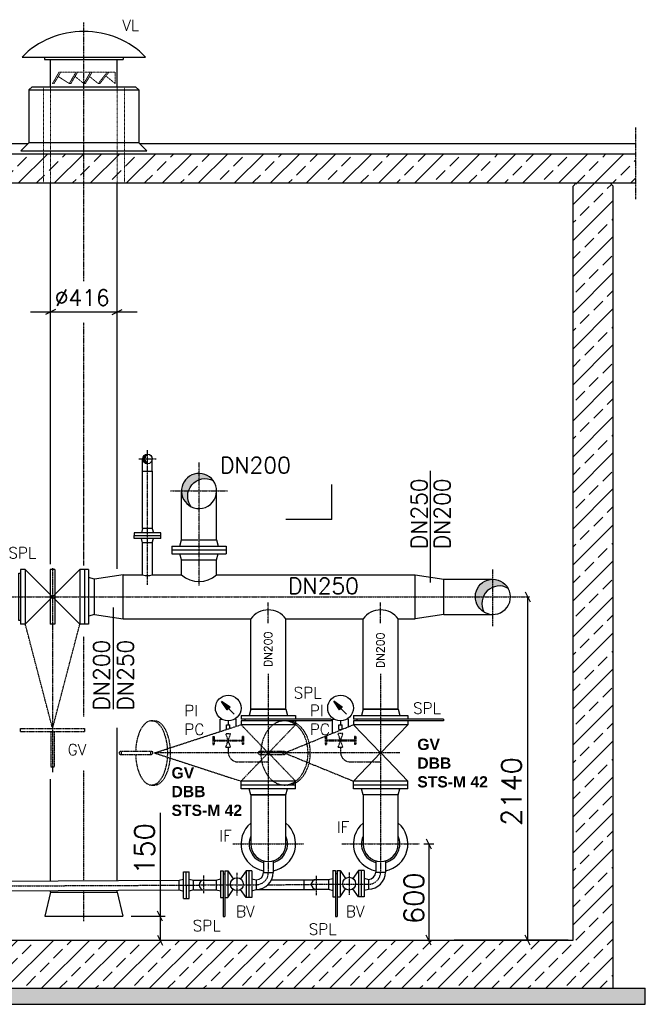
# Model space of a CAD drawing. Header units: millimetres. Extents: x -197187 to 231260338, y -45270 to 70505.
# Tile 63 of 85: x 78131 to 82031, y -34554 to -28416. Entities that reach past the tile are written whole.
import ezdxf
from ezdxf.enums import TextEntityAlignment as Align

# ---------------------------------------------------------------- set-up
doc = ezdxf.new("R2010")
doc.units = ezdxf.units.MM
doc.header["$LTSCALE"] = 0.5
for name, pattern in [('DASHDOT', [1, 0.5, -0.25, 0, -0.25]), ('HIDDEN', [0.375, 0.25, -0.125]), ('JIS_02_1.0', [2, 1, -1])]:
    doc.linetypes.add(name, pattern=pattern)
for name, color, linetype in [('21', 7, 'Continuous'), ('41', 7, 'Continuous'), ('42', 7, 'Continuous'), ('BEMAßUNG', 7, 'Continuous'), ('P-MU050ENTL', 7, 'Continuous'), ('P-MU150AUSL', 7, 'Continuous'), ('P-MU150EINL', 7, 'Continuous'), ('P-MU200AUSL', 7, 'Continuous'), ('P-MU200EINL', 7, 'Continuous'), ('P-MU250EINL', 7, 'Continuous'), ('P-MU300AUSL', 7, 'Continuous')]:
    doc.layers.add(name, color=color, linetype=linetype)
doc.styles.add('ROMANS', font='ROMANS', dxfattribs={"height": 0.2})

msp = doc.modelspace()

# ---------------------------------------------------------------- hatches: boundary and pattern name
at = {"lineweight": 5}
h = msp.add_hatch(dxfattribs=at)
h.set_pattern_fill('ANSI33', color=256, scale=25)
h.set_pattern_definition([(45, (76826.18093517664, -31853.73249831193), (-112.2532015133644, 112.2532015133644), []), (45, (76938.43418517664, -31853.73249831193), (-112.2532015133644, 112.2532015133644), [79.375, -39.6875])])
h.paths.add_polyline_path([(71680.85854826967, -29433.81965384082), (71680.85854826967, -29253.74736641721), (81971.5033220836, -29253.7473664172), (81971.5033220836, -29433.81965384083), (77030.79109379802, -29433.81965384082), (77030.79109379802, -29954.48541023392), (76630.79109379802, -29954.48541023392), (76630.79109379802, -29433.81965384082)])
h.paths.add_polyline_path([(71830.79109379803, -29453.81965384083), (71850.79109379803, -29433.81965384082), (72060.79109379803, -29433.81965384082), (72080.79109379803, -29453.81965384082), (72080.79109379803, -34153.71763020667), (81580.79109379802, -34153.71763020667), (81580.79109379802, -29453.81965384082), (81600.791093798, -29433.81965384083), (81810.79109379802, -29433.81965384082), (81830.79109379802, -29453.81965384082), (81830.79109379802, -34453.71763020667), (71830.79109379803, -34453.71763020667)])
h = msp.add_hatch(dxfattribs=at)
h.set_pattern_fill('ANSI36', color=256, scale=10)
h.set_pattern_definition([(45, (76830.79109379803, -34503.71763020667), (16.83798022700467, 61.73926083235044), [79.375, -15.875, 0, -15.875])])
h.paths.add_polyline_path([(71630.79109379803, -34553.71763020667), (82030.79109379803, -34553.71763020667), (82030.79109379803, -34453.71763020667), (71630.79109379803, -34453.71763020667)])
at = {"layer": 'P-MU200EINL', "linetype": 'Continuous', "ltscale": 10}
h = msp.add_hatch(color=256, dxfattribs=at)
h.dxf.hatch_style = 1
h.paths.add_polyline_path([(78911.46661797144, -31153.71763020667), (78897.14109379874, -31153.71763020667, 0.4142135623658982), (78927.291093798, -31183.86763020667, -0.2464852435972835)])
h.paths.add_polyline_path([(78927.29109379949, -31123.56763020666, 0.4142135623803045), (78897.14109379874, -31153.71763020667), (78911.46661797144, -31153.71763020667, -0.2464852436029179)])
h = msp.add_hatch(color=256, dxfattribs=at)
edge = h.paths.add_edge_path()
edge.add_arc((79248.79109428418, -31353.7176300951), 109.5499995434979, 36.68968066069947, 243.3186056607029)
edge.add_arc((79287.44629379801, -31386.14843020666), 109.5500000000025, 63.3186055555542, 216.6896805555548, ccw=False)
h = msp.add_hatch(color=256, dxfattribs=at)
edge = h.paths.add_edge_path()
edge.add_arc((81080.79109428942, -32013.71763036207), 109.5500001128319, 28.901796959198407, 239.8048747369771, ccw=False)
edge.add_arc((81121.59879379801, -32055.45703020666), 109.5499999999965, 59.80487499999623, 208.9017972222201)

# ---------------------------------------------------------------- linework, layer by layer
for p, q in [((78188.29109379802, -28853.81965384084), (78208.29109379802, -28833.81965384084)), ((78208.29109379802, -28833.81965384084), (78853.29109379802, -28833.81965384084)), ((78873.29109379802, -28853.81965384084), (78853.29109379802, -28833.81965384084)), ((78188.29109379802, -28853.81965384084), (78873.29109379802, -28853.81965384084)), ((78188.29109379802, -28853.81965384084), (78188.29109379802, -28863.18363365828)), ((78188.29109379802, -28863.18363365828), (78188.29109379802, -29183.81965384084)), ((78873.29109379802, -28853.81965384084), (78873.29109379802, -28863.18363365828)), ((78873.29109379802, -28863.18363365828), (78873.29109379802, -29183.81965384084)), ((71680.85854826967, -29188.58134020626), (78183.52940743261, -29188.58134020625)), ((78188.29109379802, -29183.81965384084), (78138.291093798, -29233.81965384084)), ((78873.29109379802, -29183.81965384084), (78188.29109379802, -29183.81965384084)), ((78873.29109379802, -29183.81965384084), (78923.29109379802, -29233.81965384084)), ((78878.05278016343, -29188.58134020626), (81971.5033220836, -29188.58134020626)), ((78138.291093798, -29233.81965384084), (78923.29109379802, -29233.81965384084)), ((81580.79109379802, -29453.81965384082), (81600.79109379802, -29433.81965384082)), ((81600.79109379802, -29433.81965384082), (81810.79109379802, -29433.81965384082)), ((81830.79109379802, -29453.81965384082), (81810.79109379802, -29433.81965384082))]:
    msp.add_line(p, q)
at = {"linetype": 'JIS_02_1.0', "lineweight": 18, "ltscale": 3}
for p, q in [((78278.29109379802, -28833.81965384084), (78278.29109379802, -29433.81965384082)), ((78322.79109379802, -29433.81965384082), (78322.79109379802, -28833.81965384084)), ((78738.79109379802, -29433.81965384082), (78738.79109379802, -28833.81965384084)), ((78783.29109379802, -28833.81965384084), (78783.29109379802, -29433.81965384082))]:
    msp.add_line(p, q, dxfattribs=at)
at = {"color": 1}
for p, q in [((79790.31269379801, -33248.71763020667), (79571.212693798, -33248.71763020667)), ((80490.36188128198, -33248.71763020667), (80271.26188128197, -33248.71763020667))]:
    msp.add_line(p, q, dxfattribs=at)
for points in [[(81971.5033220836, -29253.74736641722), (71680.85854826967, -29253.74736641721), (71680.85854826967, -29433.81965384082), (76630.79109379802, -29433.81965384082)], [(77030.79109379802, -29433.81965384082), (81971.50332208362, -29433.81965384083)]]:
    msp.add_lwpolyline(points)
at = {"layer": '21', "linetype": 'DASHDOT', "ltscale": 10}
for p, q in [((81971.5033220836, -29533.81965384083), (81971.5033220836, -29088.58134020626)), ((79459.31144379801, -33553.71763020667), (79902.21394379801, -33553.71763020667)), ((80139.011693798, -33553.71763020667), (80622.51369379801, -33553.71763020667))]:
    msp.add_line(p, q, dxfattribs=at)
at = {"layer": '21', "linetype": 'Continuous', "ltscale": 10}
for p, q in [((78197.79109379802, -30237.51123020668), (78863.79109379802, -30237.51123020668)), ((78354.04109379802, -30221.88623020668), (78291.54109379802, -30253.13623020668)), ((78707.54109379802, -30253.13623020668), (78770.04109379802, -30221.88623020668)), ((79571.212693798, -33248.71763020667), (79790.31269379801, -33248.71763020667)), ((79650.69314939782, -33732.20841084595), (79710.99314939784, -33732.20841084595)), ((78322.791093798, -33853.71733020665), (78288.291093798, -34003.71763020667)), ((78322.791093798, -33853.71733020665), (78738.791093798, -33853.71803020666)), ((78738.791093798, -33853.71803020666), (78773.291093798, -34003.71763020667)), ((78288.291093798, -34003.71763020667), (78773.291093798, -34003.71763020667)), ((72080.79109379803, -34153.71763020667), (81580.79109379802, -34153.71763020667)), ((81549.54109379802, -34153.71763020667), (80839.54109379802, -34153.71763020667)), ((82030.79109379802, -34553.71763020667), (82030.79109379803, -34453.71763020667))]:
    msp.add_line(p, q, dxfattribs=at)
at = {"layer": '41', "linetype": 'DASHDOT', "ltscale": 10}
for p, q in [((78530.79109379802, -30046.12886558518), (78530.79109379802, -28433.12492724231)), ((78530.79109379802, -31818.37203066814), (78530.79109379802, -30303.56525885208)), ((78530.79109379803, -32760.14509338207), (78530.79109379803, -32261.34829757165)), ((78530.79109379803, -33783.44292368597), (78530.79109379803, -33094.73525379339)), ((78530.79109379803, -34036.02923813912), (78530.79109379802, -33845.77974395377))]:
    msp.add_line(p, q, dxfattribs=at)
at = {"layer": '41', "linetype": 'Continuous', "ltscale": 10}
for p, q in [((78145.54109379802, -28648.81965384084), (78916.04109379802, -28648.81965384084)), ((78285.54109379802, -28648.81965384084), (78285.54109379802, -28663.81965384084)), ((78285.54109379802, -28663.81965384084), (78776.04109379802, -28663.81965384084)), ((78322.79109379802, -28833.81965384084), (78322.79109379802, -28663.81965384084)), ((78738.79109379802, -28833.81965384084), (78738.79109379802, -28663.81965384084)), ((78776.04109379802, -28648.81965384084), (78776.04109379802, -28663.81965384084)), ((78322.79109379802, -31809.05987901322), (78322.79109379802, -29433.81965384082)), ((78738.79109379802, -31839.23351931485), (78738.79109379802, -29433.81965384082)), ((81580.79109379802, -34153.71763020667), (81580.79109379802, -29453.81965384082)), ((81830.79109379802, -34453.71763020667), (81830.79109379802, -29453.81965384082)), ((78738.79109379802, -33782.50174581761), (78738.791093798, -32829.92937160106)), ((78322.791093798, -33784.38410155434), (78322.791093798, -33150.97727352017)), ((79650.64109379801, -33659.04633020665), (79650.64109379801, -33732.20841084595)), ((79710.94109379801, -33659.03003020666), (79710.94109379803, -33732.20841084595)), ((78322.791093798, -33853.71733020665), (78322.791093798, -33846.72091858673)), ((78738.791093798, -33853.71803020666), (78738.79109379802, -33844.83856932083)), ((71630.79109379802, -34453.71763020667), (82030.79109379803, -34453.71763020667)), ((71630.79109379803, -34553.71763020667), (82030.79109379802, -34553.71763020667))]:
    msp.add_line(p, q, dxfattribs=at)
at = {"layer": '41', "linetype": 'HIDDEN', "lineweight": 5, "ltscale": 5}
for p, q in [((78375.54109379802, -28743.81965384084), (78335.126593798, -28813.81965384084)), ((78385.54109379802, -28743.81965384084), (78345.126593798, -28813.81965384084)), ((78440.376593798, -28813.81965384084), (78370.748393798, -28769.44145384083)), ((78375.54109379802, -28743.81965384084), (78726.04109379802, -28743.81965384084)), ((78480.79109379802, -28743.81965384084), (78440.376593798, -28813.81965384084)), ((78490.79109379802, -28743.81965384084), (78450.376593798, -28813.81965384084)), ((78530.376593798, -28813.81965384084), (78475.998393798, -28769.44145384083)), ((78570.79109379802, -28743.81965384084), (78530.376593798, -28813.81965384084)), ((78580.79109379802, -28743.81965384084), (78540.376593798, -28813.81965384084)), ((78620.376593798, -28813.81965384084), (78565.998393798, -28769.44145384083)), ((78676.04109379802, -28743.81965384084), (78620.376593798, -28813.81965384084)), ((78686.04109379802, -28743.81965384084), (78630.376593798, -28813.81965384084)), ((78726.04109379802, -28813.81965384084), (78671.40009379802, -28769.17865384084)), ((78726.04109379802, -28743.81965384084), (78726.04109379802, -28813.81965384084)), ((78335.126593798, -28813.81965384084), (78345.126593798, -28813.81965384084)), ((78440.376593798, -28813.81965384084), (78450.376593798, -28813.81965384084)), ((78530.376593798, -28813.81965384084), (78540.376593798, -28813.81965384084)), ((78620.376593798, -28813.81965384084), (78630.376593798, -28813.81965384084))]:
    msp.add_line(p, q, dxfattribs=at)
at = {"layer": '41', "linetype": 'Continuous', "ltscale": 10}
msp.add_ellipse((78530.79109376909, -28973.81965384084), major_axis=(-519.0173612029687, 6.355919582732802e-14), ratio=0.9344581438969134, start_param=3.875940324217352, end_param=5.548837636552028, dxfattribs=at)
at = {"layer": 'BEMAßUNG', "linetype": 'Continuous', "ltscale": 10}
for p, q in [((81281.10714202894, -31982.46763020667), (81312.35714202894, -32044.96763020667)), ((81296.73214202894, -32013.71763020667), (81296.73214202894, -34153.71763020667)), ((79006.21326173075, -33360.56308929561), (79006.21326173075, -34153.71763020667)), ((80650.68269379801, -33553.71763020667), (80712.04109379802, -33553.71763020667)), ((80665.16609379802, -33522.46763020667), (80696.41609379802, -33584.96763020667)), ((80680.79109379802, -33553.71763020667), (80680.79109379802, -34153.71763020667)), ((78826.21326173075, -34003.71763020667), (79037.46326173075, -34003.71763020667)), ((79021.83826173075, -34034.96763020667), (78990.58826173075, -33972.46763020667)), ((78990.58826173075, -34122.46763020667), (79021.83826173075, -34184.96763020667)), ((80696.41609379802, -34184.96763020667), (80665.16609379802, -34122.46763020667)), ((81312.35714202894, -34184.96763020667), (81281.10714202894, -34122.46763020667))]:
    msp.add_line(p, q, dxfattribs=at)
at = {"layer": 'P-MU050ENTL', "linetype": 'Continuous', "ltscale": 10}
for p, q in [((80350.64109379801, -33659.04633020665), (80350.69314939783, -33729.22201084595)), ((80410.94109379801, -33659.03003020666), (80410.94109379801, -33729.22201084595)), ((79151.47134939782, -33728.28401084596), (79187.47104939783, -33728.12111084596)), ((79152.21774939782, -33893.28231084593), (79151.47134939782, -33728.28401084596)), ((79170.21754939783, -33893.20081084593), (79169.47114939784, -33728.20251084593)), ((79188.21744939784, -33893.11941084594), (79187.47104939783, -33728.12111084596)), ((79381.84314939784, -33722.30701084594), (79381.84314939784, -33887.30701084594)), ((79381.84314939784, -33722.30701084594), (79399.84314939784, -33722.30701084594)), ((79399.84314939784, -33722.30701084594), (79399.84314939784, -34007.25541084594)), ((79409.84314939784, -33742.80701084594), (79399.84314939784, -33742.80701084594)), ((79409.84314939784, -33722.30701084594), (79409.84314939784, -34007.25541084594)), ((79409.84314939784, -33722.30701084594), (79427.84314939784, -33722.30701084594)), ((79427.84314939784, -33722.30701084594), (79427.84314939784, -33887.30701084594)), ((79427.84314939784, -33722.30701084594), (79462.10584939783, -33771.89781084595)), ((79541.84314939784, -33722.30701084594), (79507.58044939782, -33771.89781084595)), ((79577.84314939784, -33722.30701084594), (79541.84314939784, -33722.30701084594)), ((79541.84314939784, -33722.30701084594), (79541.84314939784, -33887.30701084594)), ((79559.84314939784, -33722.30701084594), (79559.84314939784, -33887.30701084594)), ((79577.84314939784, -33722.30701084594), (79577.84314939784, -33887.30701084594)), ((80081.84314939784, -33719.32061084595), (80081.84314939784, -33884.32061084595)), ((80081.84314939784, -33719.32061084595), (80099.84314939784, -33719.32061084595)), ((80099.84314939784, -33719.32061084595), (80099.84314939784, -34007.25541084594)), ((80109.84314939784, -33739.82061084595), (80099.84314939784, -33739.82061084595)), ((80109.84314939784, -33719.32061084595), (80109.84314939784, -34007.25541084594)), ((80109.84314939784, -33719.32061084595), (80127.84314939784, -33719.32061084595)), ((80127.84314939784, -33719.32061084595), (80127.84314939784, -33884.32061084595)), ((80127.84314939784, -33719.32061084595), (80162.10584939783, -33768.91141084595)), ((80241.84314939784, -33719.32061084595), (80207.58044939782, -33768.91141084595)), ((80277.84314939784, -33719.32061084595), (80241.84314939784, -33719.32061084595)), ((80241.84314939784, -33719.32061084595), (80241.84314939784, -33884.32061084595)), ((80259.84314939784, -33719.32061084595), (80259.84314939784, -33884.32061084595)), ((80277.84314939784, -33719.32061084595), (80277.84314939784, -33884.32061084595)), ((80350.69314939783, -33729.22201084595), (80410.99314939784, -33729.22201084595)), ((77028.82068429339, -33790.23917997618), (79124.70844939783, -33780.75551084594)), ((79124.70844939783, -33780.75561084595), (79151.67494939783, -33773.28351084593)), ((79124.98124939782, -33841.05491084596), (79124.70844939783, -33780.75561084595)), ((79187.67464939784, -33773.12061084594), (79214.70744939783, -33780.34841084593)), ((79214.70734939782, -33780.34831084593), (79271.37244939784, -33780.09191084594)), ((79214.98024939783, -33840.64771084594), (79214.70734939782, -33780.34831084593)), ((79278.71154939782, -33779.11461084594), (79354.84314939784, -33779.11461084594)), ((79354.84314939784, -33779.11461084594), (79381.84314939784, -33771.87991084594)), ((79354.84314939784, -33779.11461084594), (79354.84314939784, -33839.41521084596)), ((79577.84314939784, -33770.82321084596), (79604.84314939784, -33778.05811084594)), ((79604.84314939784, -33778.05811084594), (79604.84314939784, -33838.35861084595)), ((79701.47304939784, -33778.14581084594), (79971.97104939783, -33776.92181084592)), ((79902.84314939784, -33777.23461084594), (79902.84314939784, -33837.53521084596)), ((79978.84314939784, -33776.12821084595), (80054.84314939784, -33776.12821084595)), ((80054.84314939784, -33776.12821084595), (80081.84314939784, -33768.89351084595)), ((80054.84314939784, -33776.12821084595), (80054.84314939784, -33836.42881084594)), ((80277.84314939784, -33767.83681084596), (80304.84314939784, -33775.07171084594)), ((80304.84314939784, -33775.07171084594), (80304.84314939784, -33835.37221084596)), ((75164.84314939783, -33858.974052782), (79124.98124939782, -33841.05491084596)), ((79124.98124939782, -33841.05491084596), (79152.01414939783, -33848.28281084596)), ((79214.98024939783, -33840.64771084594), (79188.01384939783, -33848.11991084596)), ((79214.98024939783, -33840.64761084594), (79357.04364939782, -33840.00481084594)), ((79278.98434939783, -33839.41521084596), (79354.84314939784, -33839.41521084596)), ((79354.84314939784, -33839.41521084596), (79381.84314939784, -33846.64991084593)), ((79427.84314939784, -33887.30701084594), (79462.10574939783, -33837.71621084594)), ((79541.84314939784, -33887.30701084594), (79507.58054939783, -33837.71621084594)), ((79577.84314939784, -33845.59351084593), (79604.84314939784, -33838.35861084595)), ((79602.85034939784, -33838.89261084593), (79978.98784939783, -33837.19061084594)), ((79978.84314939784, -33836.42881084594), (80054.84314939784, -33836.42881084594)), ((80054.84314939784, -33836.42881084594), (80081.84314939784, -33843.66351084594)), ((80127.84314939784, -33884.32061084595), (80162.10574939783, -33834.72981084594)), ((80241.84314939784, -33884.32061084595), (80207.58054939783, -33834.72981084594)), ((80277.84314939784, -33842.60711084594), (80304.84314939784, -33835.37221084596)), ((79152.21774939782, -33893.28231084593), (79188.21744939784, -33893.11941084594)), ((79381.84314939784, -33887.30701084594), (79399.84314939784, -33887.30701084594)), ((79409.84314939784, -33887.30701084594), (79427.84314939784, -33887.30701084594)), ((79577.84314939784, -33887.30701084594), (79541.84314939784, -33887.30701084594)), ((80081.84314939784, -33884.32061084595), (80099.84314939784, -33884.32061084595)), ((80109.84314939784, -33884.32061084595), (80127.84314939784, -33884.32061084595)), ((80277.84314939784, -33884.32061084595), (80241.84314939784, -33884.32061084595)), ((79399.84314939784, -34007.25541084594), (79409.84314939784, -34007.25541084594)), ((80099.84314939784, -34007.25541084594), (80109.84314939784, -34007.25541084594))]:
    msp.add_line(p, q, dxfattribs=at)
at = {"layer": 'P-MU050ENTL', "linetype": 'DASHDOT', "ltscale": 10}
for p, q in [((79279.07844939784, -33860.20251084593), (79278.58594939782, -33751.35781084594)), ((79484.84314939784, -33734.80701084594), (79484.84314939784, -33874.80701084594)), ((79978.84314939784, -33753.70691084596), (79978.84314939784, -33872.76441084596)), ((80184.84314939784, -33731.82061084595), (80184.84314939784, -33871.82061084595)), ((73847.49314939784, -33834.78464439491), (79248.85364939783, -33810.34401084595)), ((79248.85284939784, -33808.20841084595), (79604.84314939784, -33808.20841084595)), ((79680.77044939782, -33808.38971084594), (79948.70654939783, -33807.17731084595)), ((79941.60104939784, -33805.22201084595), (80304.84314939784, -33805.22201084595))]:
    msp.add_line(p, q, dxfattribs=at)
at = {"layer": 'P-MU050ENTL', "linetype": 'Continuous', "ltscale": 10}
for centre in [(79484.84314939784, -33804.80701084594), (80184.84314939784, -33801.82061084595)]:
    msp.add_circle(centre, 40.0000448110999, dxfattribs=at)
at = {"layer": 'P-MU050ENTL', "linetype": 'DASHDOT', "ltscale": 10}
for centre in [(79604.84314939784, -33732.20841084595), (80304.84314939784, -33729.22201084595)]:
    msp.add_arc(centre, 76, 270, 0, dxfattribs=at)
at = {"layer": 'P-MU050ENTL', "linetype": 'Continuous', "ltscale": 10}
for centre, radius, start, end in [((79604.84314939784, -33732.20841084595), 45.85, 270, 0), ((79604.84314939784, -33732.20841084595), 106.15, 270, 0), ((80304.84314939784, -33729.22201084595), 45.85, 270, 0), ((80304.84314939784, -33729.22201084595), 106.15, 270, 0), ((79278.98434939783, -33809.26521084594), 30.15, 90, 270), ((79978.84314939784, -33806.27821084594), 30.15, 90, 270), ((79978.98784939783, -33807.04061084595), 30.15, 270, 282.9072333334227)]:
    msp.add_arc(centre, radius, start, end, dxfattribs=at)
at = {"layer": 'P-MU150AUSL', "linetype": 'DASHDOT', "ltscale": 10}
for p, q in [((78335.791093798, -31834.23923020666), (78335.79109379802, -33106.86856183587)), ((78335.79109379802, -32833.71763020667), (78165.79099379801, -32183.71763020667)), ((78335.79109379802, -32833.71763020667), (78505.79109379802, -32183.71763020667)), ((79680.76269379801, -32492.84216783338), (79680.762693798, -33732.20841084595)), ((78953.45965842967, -32786.71763020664), (78970.78016650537, -32786.71763020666)), ((78970.78016650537, -32986.71763020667), (79510.76269379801, -32810.71763020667)), ((79510.76269379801, -32810.71763020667), (79679.77761427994, -32986.71763020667)), ((79681.74777331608, -32986.71763020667), (79850.76269379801, -32810.71763020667)), ((79781.18434909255, -32986.76324898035), (80211.79695783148, -32810.67201143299)), ((79335.76269379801, -32884.26763020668), (79343.76269379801, -32884.26763020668)), ((79335.76269379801, -32884.26763020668), (79335.76269379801, -32934.26763020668)), ((79343.76269379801, -32884.26763020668), (79343.76269379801, -32934.26763020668)), ((79445.76269379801, -32951.76763020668), (79415.762593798, -32866.76763020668)), ((79445.76269379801, -32866.76763020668), (79415.76269379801, -32866.76763020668)), ((79415.76269379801, -32951.76763020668), (79445.763193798, -32866.76763020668)), ((79517.76269379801, -32884.26763020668), (79517.76269379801, -32934.26763020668)), ((79525.76269379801, -32884.26763020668), (79517.76269379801, -32884.26763020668)), ((79525.76269379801, -32884.26763020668), (79525.76269379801, -32934.26763020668)), ((80035.79843863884, -32884.03661869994), (80043.79843863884, -32884.03661869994)), ((80035.79843863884, -32884.03661869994), (80035.79843863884, -32934.03661869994)), ((80043.79843863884, -32884.03661869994), (80043.79843863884, -32934.03661869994)), ((80145.79843863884, -32951.53661869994), (80115.79833863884, -32866.53661869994)), ((80145.79843863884, -32866.53661869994), (80115.79843863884, -32866.53661869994)), ((80115.79843863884, -32951.53661869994), (80145.79893863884, -32866.53661869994)), ((80217.79843863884, -32884.03661869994), (80217.79843863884, -32934.03661869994)), ((80225.79843863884, -32884.03661869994), (80217.79843863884, -32884.03661869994)), ((80225.79843863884, -32884.03661869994), (80225.79843863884, -32934.03661869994)), ((79335.76269379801, -32934.26763020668), (79343.76269379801, -32934.26763020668)), ((79343.76269379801, -32906.26763020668), (79429.703793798, -32906.26763020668)), ((79343.76269379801, -32912.26763020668), (79429.704093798, -32912.26763020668)), ((79415.76269379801, -32951.76763020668), (79445.76269379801, -32951.76763020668)), ((79430.76269379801, -32951.76763020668), (79430.76269379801, -32982.37243020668)), ((79431.82149379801, -32912.26763020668), (79517.76269379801, -32912.26763020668)), ((79431.82179379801, -32906.26763020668), (79517.76269379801, -32906.26763020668)), ((79525.76269379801, -32934.26763020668), (79517.76269379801, -32934.26763020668)), ((80035.79843863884, -32934.03661869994), (80043.79843863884, -32934.03661869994)), ((80043.79843863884, -32906.03661869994), (80129.73953863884, -32906.03661869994)), ((80043.79843863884, -32912.03661869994), (80129.73983863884, -32912.03661869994)), ((80115.79843863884, -32951.53661869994), (80145.79843863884, -32951.53661869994)), ((80130.79843863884, -32951.53661869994), (80130.79843863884, -32982.14141869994)), ((80131.85723863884, -32912.03661869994), (80217.79843863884, -32912.03661869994)), ((80131.85753863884, -32906.03661869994), (80217.79843863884, -32906.03661869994)), ((80225.79843863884, -32934.03661869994), (80217.79843863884, -32934.03661869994)), ((78758.6039425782, -32975.22564439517), (78953.45965842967, -32975.22564439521)), ((78953.45965842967, -32998.20961601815), (78758.6039425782, -32998.20961601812)), ((79799.53912120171, -32986.71763020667), (78970.78016650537, -32986.71763020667)), ((78970.78016650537, -32986.71763020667), (79510.76269379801, -33162.71763020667)), ((79679.77761427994, -32986.71763020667), (79510.76269379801, -33162.71763020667)), ((79627.82843785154, -32975.27126316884), (79781.18434909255, -32975.27126316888)), ((79781.18434909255, -32998.25523479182), (79627.82843785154, -32998.25523479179)), ((80500.57338523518, -32986.67201143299), (79671.81443053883, -32986.67201143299)), ((79850.76269379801, -33162.71763020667), (79681.74777331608, -32986.71763020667)), ((79781.18434909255, -32986.76324898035), (80211.79695783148, -33162.67201143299)), ((79490.76269379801, -33042.37243020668), (79680.762693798, -33042.37243020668)), ((80190.79843863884, -33042.14141869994), (80380.79843828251, -33042.13594276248)), ((78953.45965842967, -33186.71763020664), (78970.78016650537, -33186.71763020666))]:
    msp.add_line(p, q, dxfattribs=at)
at = {"layer": 'P-MU150AUSL', "linetype": 'Continuous', "ltscale": 10}
for p, q in [((79441.842293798, -32700.87663020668), (79388.388193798, -32665.24063020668)), ((79468.392693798, -32745.24513020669), (79388.388193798, -32665.24063020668)), ((79424.024193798, -32718.69473020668), (79388.388193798, -32665.24063020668)), ((79432.68889379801, -32710.03003020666), (79390.54789379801, -32667.88903020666)), ((79433.910793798, -32708.80823020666), (79394.25319379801, -32669.15063020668)), ((79431.466993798, -32711.25193020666), (79394.25319379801, -32674.03813020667)), ((79430.245093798, -32712.47383020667), (79399.140693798, -32681.36943020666)), ((79435.132593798, -32707.58633020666), (79401.58469379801, -32674.03823020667)), ((79429.023193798, -32713.69573020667), (79404.02829379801, -32688.70083020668)), ((79427.80129379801, -32714.91763020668), (79408.91589379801, -32696.03223020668)), ((79436.354493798, -32706.36443020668), (79408.915993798, -32678.92583020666)), ((79431.466993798, -32711.25193020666), (79409.345593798, -32689.13053020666)), ((79435.132593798, -32707.58633020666), (79412.08839379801, -32684.54203020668)), ((79426.579393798, -32716.13953020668), (79413.80349379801, -32703.36363020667)), ((79437.57639379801, -32705.14253020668), (79416.246893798, -32683.81313020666)), ((79425.357493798, -32717.36143020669), (79418.69099379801, -32710.69493020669)), ((79438.798293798, -32703.92063020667), (79423.578193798, -32688.70063020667)), ((79438.798293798, -32703.92063020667), (79423.578193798, -32688.70063020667)), ((79424.024193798, -32718.69473020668), (79441.842293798, -32700.87663020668)), ((79440.020193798, -32702.69883020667), (79430.90949379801, -32693.58813020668)), ((79441.241993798, -32701.47693020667), (79438.240793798, -32698.47563020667)), ((80141.87803863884, -32700.64561869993), (80088.42393863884, -32665.00961869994)), ((80168.42843863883, -32745.01411869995), (80088.42393863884, -32665.00961869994)), ((80124.05993863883, -32718.46371869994), (80088.42393863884, -32665.00961869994)), ((80132.72463863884, -32709.79901869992), (80090.58363863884, -32667.65801869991)), ((80133.94653863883, -32708.57721869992), (80094.28893863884, -32668.91961869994)), ((80131.50273863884, -32711.02091869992), (80094.28893863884, -32673.80711869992)), ((80130.28083863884, -32712.24281869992), (80099.17643863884, -32681.13841869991)), ((80135.16833863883, -32707.35531869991), (80101.62043863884, -32673.80721869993)), ((80129.05893863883, -32713.46471869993), (80104.06403863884, -32688.46981869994)), ((80127.83703863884, -32714.68661869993), (80108.95163863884, -32695.80121869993)), ((80136.39023863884, -32706.13341869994), (80108.95173863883, -32678.69481869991)), ((80131.50273863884, -32711.02091869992), (80109.38133863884, -32688.89951869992)), ((80135.16833863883, -32707.35531869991), (80112.12413863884, -32684.31101869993)), ((80126.61513863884, -32715.90851869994), (80113.83923863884, -32703.13261869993)), ((80137.61213863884, -32704.91151869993), (80116.28263863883, -32683.58211869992)), ((80125.39323863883, -32717.13041869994), (80118.72673863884, -32710.46391869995)), ((80138.83403863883, -32703.68961869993), (80123.61393863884, -32688.46961869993)), ((80138.83403863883, -32703.68961869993), (80123.61393863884, -32688.46961869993)), ((80124.05993863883, -32718.46371869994), (80141.87803863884, -32700.64561869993)), ((80140.05593863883, -32702.46781869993), (80130.94523863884, -32693.35711869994)), ((80141.27773863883, -32701.24591869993), (80138.27653863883, -32698.24461869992)), ((79380.76269379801, -32853.08937159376), (79380.76269379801, -32776.76763020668)), ((79380.76269379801, -32776.76763020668), (79392.03289379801, -32776.76763020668)), ((79420.76269379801, -32811.76763020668), (79440.76269379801, -32811.76763020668)), ((79420.762693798, -32840.05191270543), (79420.76269379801, -32811.76763020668)), ((79430.76269379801, -32786.76763020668), (79430.76269379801, -32811.76763020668)), ((79440.76269379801, -32833.53318326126), (79440.76269379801, -32811.76763020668)), ((79480.76269379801, -32776.76763020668), (79469.49249379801, -32776.76763020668)), ((79480.76269379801, -32820.49572437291), (79480.76269379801, -32776.76763020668)), ((80080.79843863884, -32864.24148639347), (80080.79843863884, -32776.53661869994)), ((80080.79843863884, -32776.53661869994), (80092.06863863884, -32776.53661869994)), ((80120.79843863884, -32811.53661869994), (80140.79843863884, -32811.53661869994)), ((80120.79843863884, -32841.53661869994), (80120.79843863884, -32811.53661869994)), ((80130.79843863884, -32786.53661869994), (80130.79843863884, -32811.53661869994)), ((80140.79843863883, -32839.70557165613), (80140.79843863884, -32811.53661869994)), ((80180.79843863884, -32776.53661869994), (80169.52823863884, -32776.53661869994)), ((80180.79843863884, -32823.34829516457), (80180.79843863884, -32776.53661869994)), ((80120.79843863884, -32841.53661869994), (80136.32080559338, -32841.53661869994)), ((80130.79843863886, -32843.79489077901), (80130.79843863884, -32841.53661869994))]:
    msp.add_line(p, q, dxfattribs=at)
for centre in [(79430.76269379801, -32706.76763020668), (80130.79843863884, -32706.53661869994)]:
    msp.add_arc(centre, 79.99999999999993, 89.62431388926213, 89.6242805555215, dxfattribs=at)
at = {"layer": 'P-MU150AUSL', "linetype": 'DASHDOT', "ltscale": 10}
for centre in [(79490.76269379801, -32982.37243020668), (80190.79843863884, -32982.14141869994)]:
    msp.add_arc(centre, 60, 180, 270, dxfattribs=at)
for centre, ratio, start_param, end_param in [((78953.45965842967, -32986.71763020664), 0.4999999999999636, 4.769880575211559, 10.93808269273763), ((78970.78016650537, -32986.71763020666), 0.4999999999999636, 0, 3.141592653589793), ((79781.18434909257, -32986.76324898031), 0.7358223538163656, 4.769880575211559, 10.93808269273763), ((79798.50485716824, -32986.76324898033), 0.7199304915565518, 0, 3.141592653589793)]:
    msp.add_ellipse(centre, major_axis=(0, -200), ratio=ratio, start_param=start_param, end_param=end_param, dxfattribs=at)
for centre, ratio in [((78758.6039425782, -32986.71763020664), 0.5), ((78953.45965842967, -32986.71763020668), 0.5), ((79627.82843785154, -32986.76324898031), 0.7071067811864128), ((79781.18434909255, -32986.76324898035), 0.7071067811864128)]:
    msp.add_ellipse(centre, major_axis=(0, -11.49198581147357), ratio=ratio, dxfattribs=at)
at = {"layer": 'P-MU150EINL', "linetype": 'DASHDOT', "ltscale": 10}
for p, q in [((79680.76269379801, -32177.81177233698), (79680.76269379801, -32048.88188156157)), ((80380.76269379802, -32177.81177233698), (80380.76269379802, -32048.88188156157)), ((80380.76269379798, -32492.84216783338), (80380.84314939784, -33729.22201084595))]:
    msp.add_line(p, q, dxfattribs=at)
at = {"layer": 'P-MU200AUSL', "linetype": 'Continuous', "ltscale": 10}
for p, q in [((80690.63509379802, -31228.46503971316), (80690.63509379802, -31923.47309677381)), ((78775.79109379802, -31877.21763020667), (78597.79109379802, -31904.16763020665)), ((78775.79109379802, -31877.21763020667), (78897.14109379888, -31877.21763020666)), ((78775.79109379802, -32150.21763020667), (78775.79109379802, -31877.21763020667)), ((78957.4410937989, -31877.21763020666), (79139.24109379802, -31877.21763020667)), ((79358.34109379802, -31877.21763020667), (80596.79109379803, -31877.21763020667)), ((80596.79109379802, -32150.21763020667), (80596.79109379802, -31877.21763020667)), ((80596.79109379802, -31877.21763020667), (80775.79109379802, -31904.16763020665)), ((80775.79109379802, -32123.26763020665), (80775.79109379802, -31904.16763020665)), ((78714.27429379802, -32080.62673020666), (78714.27429379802, -32713.33016053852)), ((78597.79109379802, -32123.26763020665), (78775.79109379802, -32150.21763020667)), ((78775.79109379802, -32150.21763020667), (79571.212693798, -32150.21763020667)), ((79571.212693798, -32714.71763020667), (79571.212693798, -32150.21763020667)), ((79790.31269379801, -32150.21763020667), (80271.21269379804, -32150.21763020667)), ((79790.31269379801, -32714.71763020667), (79790.31269379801, -32150.21763020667)), ((80271.21269379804, -32714.71763020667), (80271.21269379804, -32150.21763020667)), ((80490.31269379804, -32150.21763020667), (80596.79109379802, -32150.21763020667)), ((80490.31269379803, -32714.71763020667), (80490.31269379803, -32150.21763020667)), ((80775.79109379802, -32123.26763020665), (80596.79109379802, -32150.21763020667)), ((78135.79109379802, -32853.71763020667), (78135.79109379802, -32833.71763020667)), ((78535.79109379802, -32833.71763020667), (78535.79109379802, -32853.71763020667)), ((78325.79109379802, -33073.71763020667), (78345.79109379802, -33073.71763020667))]:
    msp.add_line(p, q, dxfattribs=at)
at = {"layer": 'P-MU200AUSL', "linetype": 'DASHDOT', "ltscale": 10}
for p, q in [((78135.79109379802, -32833.71763020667), (78535.79109379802, -32833.71763020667)), ((78135.79109379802, -32853.71763020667), (78535.79109379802, -32853.71763020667)), ((78325.79109379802, -32853.71763020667), (78325.79109379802, -33073.71763020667)), ((78345.79109379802, -32853.71763020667), (78345.79109379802, -33073.71763020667))]:
    msp.add_line(p, q, dxfattribs=at)
at = {"layer": 'P-MU200AUSL', "linetype": 'Continuous', "ltscale": 10}
for centre, radius, start, end in [((79248.791093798, -31748.25180196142), 169.214028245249, 229.6537694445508, 310.3462305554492), ((79680.76269379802, -32231.64887421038), 136.4999999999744, 36.62434153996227, 143.3756584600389), ((80380.76269379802, -32231.64887421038), 136.4999999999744, 36.62434153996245, 143.3756584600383)]:
    msp.add_arc(centre, radius, start, end, dxfattribs=at)
at = {"layer": 'P-MU200EINL', "linetype": 'DASHDOT', "ltscale": 10}
for p, q in [((78927.29109379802, -31938.07555281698), (78927.29109379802, -31098.95019152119)), ((78872.52365511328, -31153.71763020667), (78982.05853248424, -31153.71763020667)), ((79248.79109379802, -31943.71763020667), (79248.7910944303, -31176.40303058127)), ((79071.47649477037, -31353.71763020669), (79426.10569379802, -31353.71763020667)), ((81080.79109379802, -32196.60943020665), (81080.79109379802, -31841.01393020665))]:
    msp.add_line(p, q, dxfattribs=at)
at = {"layer": 'P-MU200EINL', "linetype": 'Continuous', "ltscale": 10}
for p, q in [((78897.14109379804, -31229.71763020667), (78897.14109379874, -31153.71763020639)), ((78957.44109379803, -31229.71763020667), (78957.44109379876, -31153.71763020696)), ((78897.14109379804, -31229.71763020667), (78957.44109379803, -31229.71763020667)), ((79139.24109474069, -31658.7176300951), (79139.24109474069, -31353.7176300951)), ((79358.34109379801, -31658.71763009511), (79358.34109379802, -31353.71763020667)), ((80075.76269379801, -31532.2676302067), (80075.76269379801, -31313.1676302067)), ((80075.76269379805, -31532.2676302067), (79790.31269379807, -31532.2676302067)), ((78897.1410937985, -31587.21763020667), (78889.90649379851, -31614.21763020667)), ((78957.4410937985, -31587.21763020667), (78897.1410937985, -31587.21763020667)), ((78957.4410937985, -31587.21763020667), (78964.67569379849, -31614.21763020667)), ((78844.7910937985, -31650.21763020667), (78844.7910937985, -31632.21763020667)), ((79009.7910937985, -31650.21763020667), (78844.7910937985, -31650.21763020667)), ((78897.1410937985, -31677.21763020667), (78889.90649379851, -31650.21763020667)), ((78957.4410937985, -31677.21763020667), (78964.67569379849, -31650.21763020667)), ((79009.7910937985, -31650.21763020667), (79009.7910937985, -31632.21763020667)), ((79129.05909426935, -31696.71763009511), (79139.24109426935, -31658.71763009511)), ((79139.24109474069, -31658.7176300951), (79358.34109379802, -31658.71763009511)), ((79358.34109426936, -31658.71763009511), (79368.52309426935, -31696.71763009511)), ((78957.4410937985, -31677.21763020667), (78897.1410937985, -31677.21763020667)), ((79078.79109426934, -31696.71763009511), (79078.79109426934, -31744.71763009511)), ((79078.79109426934, -31696.71763009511), (79418.79109426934, -31696.71763009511)), ((79078.79109426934, -31720.71763009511), (79418.79109426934, -31720.71763009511)), ((79418.79109426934, -31696.71763009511), (79418.79109426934, -31744.71763009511)), ((79078.79109426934, -31744.71763009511), (79418.79109426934, -31744.71763009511)), ((79139.24109426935, -31782.71763009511), (79129.05909426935, -31744.71763009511)), ((79139.24109379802, -31877.21763020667), (79139.24109426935, -31782.71763009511)), ((79139.24109426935, -31782.71763009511), (79358.34109426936, -31782.71763009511)), ((79358.34109426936, -31782.71763009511), (79368.52309426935, -31744.71763009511)), ((79358.34109379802, -31877.21763020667), (79358.34109426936, -31782.71763009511)), ((80775.79109379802, -31904.16763020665), (81080.79109379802, -31904.16763020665)), ((80775.79109379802, -32123.26763020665), (81080.79109379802, -32123.26763020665)), ((79571.212693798, -32714.71763020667), (79561.030693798, -32752.71763020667)), ((79571.212693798, -32714.71763020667), (79790.31269379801, -32714.71763020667)), ((79790.31269379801, -32714.71763020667), (79571.212693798, -32714.71763020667)), ((79790.31269379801, -32714.71763020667), (79800.49469379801, -32752.71763020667)), ((80271.21269379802, -32714.71763020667), (80261.03069379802, -32752.71763020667)), ((80271.21269379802, -32714.71763020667), (80490.31269379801, -32714.71763020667)), ((80490.31269379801, -32714.71763020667), (80271.21269379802, -32714.71763020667)), ((80490.31269379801, -32714.71763020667), (80500.49469379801, -32752.71763020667)), ((79510.76269379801, -32752.71763020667), (79850.76269379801, -32752.71763020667)), ((79510.76269379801, -32752.71763020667), (79510.76269379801, -32776.71763020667)), ((79850.76269379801, -32752.71763020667), (79850.76269379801, -32776.71763020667)), ((80210.76269379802, -32752.71763020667), (80550.76269379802, -32752.71763020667)), ((80210.76269379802, -32752.71763020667), (80210.76269379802, -32776.71763020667)), ((80550.76269379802, -32752.71763020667), (80550.76269379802, -32776.71763020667)), ((80072.59759379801, -32776.71763020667), (79510.76269379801, -32776.71763020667)), ((80072.59759379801, -32786.71763020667), (79510.76269379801, -32786.71763020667)), ((79510.76269379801, -32786.71763020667), (79510.76269379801, -32810.71763020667)), ((79850.76269379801, -32810.71763020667), (79510.76269379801, -32810.71763020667)), ((79533.26269379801, -32776.71763020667), (79533.26269379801, -32786.71763020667)), ((79850.76269379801, -32786.71763020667), (79850.76269379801, -32810.71763020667)), ((80072.59759379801, -32776.71763020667), (80072.59759379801, -32786.71763020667)), ((80210.76269379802, -32786.71763020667), (80210.76269379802, -32810.71763020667)), ((80550.76269379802, -32810.71763020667), (80210.76269379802, -32810.71763020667)), ((80210.76269379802, -32810.71763020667), (80379.77761427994, -32986.71763020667)), ((80772.63453935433, -32776.71763020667), (80210.79963935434, -32776.71763020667)), ((80772.63453935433, -32786.71763020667), (80210.79963935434, -32786.71763020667)), ((80233.29963935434, -32776.71763020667), (80233.29963935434, -32786.71763020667)), ((80381.74777331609, -32986.71763020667), (80550.76269379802, -32810.71763020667)), ((80550.76269379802, -32786.71763020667), (80550.76269379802, -32810.71763020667)), ((80772.63453935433, -32776.71763020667), (80772.63453935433, -32786.71763020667)), ((80379.77761427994, -32986.71763020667), (80210.76269379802, -33162.71763020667)), ((80550.76269379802, -33162.71763020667), (80381.74777331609, -32986.71763020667)), ((79510.76269379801, -33186.71763020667), (79510.76269379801, -33162.71763020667)), ((79850.76269379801, -33162.71763020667), (79510.76269379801, -33162.71763020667)), ((79850.76269379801, -33186.71763020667), (79510.76269379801, -33186.71763020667)), ((79510.76269379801, -33210.71763020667), (79510.76269379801, -33186.71763020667)), ((79850.76269379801, -33186.71763020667), (79850.76269379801, -33162.71763020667)), ((79850.76269379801, -33210.71763020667), (79850.76269379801, -33186.71763020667)), ((80210.76269379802, -33186.71763020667), (80210.76269379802, -33162.71763020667)), ((80550.76269379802, -33162.71763020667), (80210.76269379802, -33162.71763020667)), ((80550.76269379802, -33186.71763020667), (80210.76269379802, -33186.71763020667)), ((80210.76269379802, -33210.71763020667), (80210.76269379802, -33186.71763020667)), ((80550.76269379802, -33186.71763020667), (80550.76269379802, -33162.71763020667)), ((80550.76269379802, -33210.71763020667), (80550.76269379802, -33186.71763020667)), ((79850.76269379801, -33210.71763020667), (79510.76269379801, -33210.71763020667)), ((79571.212693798, -33248.71763020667), (79561.030693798, -33210.71763020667)), ((79571.212693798, -33248.71763020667), (79571.212693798, -33553.71763020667)), ((79790.31269379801, -33248.71763020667), (79571.212693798, -33248.71763020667)), ((79790.31269379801, -33248.71763020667), (79800.49469379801, -33210.71763020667)), ((79790.31269379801, -33553.71763020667), (79790.31269379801, -33248.71763020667)), ((80550.76269379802, -33210.71763020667), (80210.76269379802, -33210.71763020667)), ((80271.21269379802, -33248.71763020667), (80261.03069379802, -33210.71763020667)), ((80271.212693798, -33248.71763020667), (80271.212693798, -33553.71763020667)), ((80490.31269379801, -33248.71763020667), (80271.21269379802, -33248.71763020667)), ((80490.31269379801, -33248.71763020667), (80500.49469379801, -33210.71763020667)), ((80490.31269379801, -33553.71763020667), (80490.31269379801, -33248.71763020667))]:
    msp.add_line(p, q, dxfattribs=at)
for points in [[(78897.1410937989, -31587.21763020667), (78897.1410937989, -31229.71763020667)], [(78957.44109379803, -31229.71763020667), (78957.4410937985, -31587.21763020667)], [(78897.1410937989, -31877.21763020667), (78897.1410937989, -31677.21763020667)], [(78957.44109379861, -31677.21763020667), (78957.44109379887, -31877.21763020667)]]:
    msp.add_lwpolyline(points, dxfattribs=at)
for points in [[(79336.63740585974, -31288.26361614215, 1.264278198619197), (79199.59998173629, -31451.60244427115, -0.790965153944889), (79336.63740673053, -31288.26361571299)], [(81025.69331478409, -32108.40362308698, -1.313913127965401), (81176.69657281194, -31960.77103732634, 0.7610853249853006), (81025.69331561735, -32108.40362362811)]]:
    msp.add_lwpolyline(points, format="xyb", dxfattribs=at)
msp.add_lwpolyline([(79009.7910937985, -31632.21763020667), (79009.7910937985, -31614.21763020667), (78844.7910937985, -31614.21763020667), (78844.7910937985, -31632.21763020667)], close=True, dxfattribs=at)
msp.add_circle((78927.29109379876, -31153.71763020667), 30.15000000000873, dxfattribs=at)
for centre, radius, start, end in [((78948.10089729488, -31153.71763020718), 36.63427932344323, 124.613789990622, 235.3862100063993), ((79248.79109379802, -31353.71763020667), 109.55, 243.3186055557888, 36.68968055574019), ((78927.29109379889, -31744.08901757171), 136.5000000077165, 257.2393267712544, 282.7606732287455), ((81080.79109379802, -32013.71763020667), 109.55, 239.8048749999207, 28.90179722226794), ((79680.76269379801, -33553.71763020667), 170, 130.1215859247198, 259.7941118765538), ((79680.76269379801, -33553.71763020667), 170, 280.225340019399, 49.8784140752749), ((80380.83172574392, -33553.67207424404), 170, 130.1215859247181, 259.7941118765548), ((80380.83172574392, -33553.67207424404), 170, 280.2253400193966, 49.87841407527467), ((79680.76269379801, -33553.71763020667), 119.7320000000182, 156.2000581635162, 255.4292569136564), ((79680.76269379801, -33553.71763020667), 119.7320000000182, 284.5988288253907, 23.7999418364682), ((80380.83172574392, -33553.67207424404), 119.7320000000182, 156.2000581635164, 255.4292569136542), ((80380.83172574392, -33553.67207424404), 119.7320000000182, 284.5988288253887, 23.79994183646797), ((79680.76269379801, -33553.71763020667), 109.55, 180, 0), ((80380.76269379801, -33553.71763020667), 109.55, 180, 0)]:
    msp.add_arc(centre, radius, start, end, dxfattribs=at)
at = {"layer": 'P-MU250EINL', "linetype": 'Continuous', "ltscale": 10}
for p, q in [((78135.791093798, -31843.71773020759), (78135.791093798, -32183.7176302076)), ((78165.791093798, -31843.71773020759), (78135.791093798, -31843.71773020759)), ((78505.791093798, -31843.7176302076), (78165.790993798, -32183.7176302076)), ((78165.791093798, -31843.71773020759), (78165.790993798, -32183.7176302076)), ((78505.791093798, -32183.7176302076), (78165.791093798, -31843.71773020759)), ((78320.791093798, -31843.71773020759), (78320.791093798, -32183.7176302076)), ((78350.791093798, -31843.71773020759), (78320.791093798, -31843.71773020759)), ((78350.791093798, -31843.71773020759), (78350.790993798, -32183.7176302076)), ((78505.791093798, -31843.7176302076), (78505.791093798, -32183.7176302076)), ((78559.791093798, -31843.71773020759), (78505.791093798, -31843.7176302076)), ((78535.791093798, -31843.71773020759), (78535.790993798, -32183.7176302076)), ((78559.791093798, -31843.71773020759), (78559.790993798, -32183.7176302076)), ((78597.791093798, -31904.1676302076), (78559.791093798, -31893.9856302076)), ((78597.791093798, -32123.26763020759), (78597.791093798, -31904.1676302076)), ((78597.790993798, -32123.26763020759), (78559.791093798, -32133.44963020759)), ((78165.790993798, -32183.7176302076), (78135.791093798, -32183.7176302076)), ((78350.790993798, -32183.7176302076), (78320.791093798, -32183.7176302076)), ((78559.790993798, -32183.7176302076), (78505.791093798, -32183.7176302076))]:
    msp.add_line(p, q, dxfattribs=at)
at = {"layer": 'P-MU300AUSL', "linetype": 'DASHDOT', "ltscale": 10}
msp.add_line((74688.07653912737, -32013.71763020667), (81312.35714202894, -32013.7176302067), dxfattribs=at)
at = {"layer": 'P-MU300AUSL', "linetype": 'Continuous', "ltscale": 10}
msp.add_lwpolyline([(78125.791093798, -32161.12452636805), (78125.791093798, -31866.31073404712), (78135.791093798, -31866.31073404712), (78135.791093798, -32161.12452636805)], close=True, dxfattribs=at)

# ---------------------------------------------------------------- texts
at = {"layer": '42', "linetype": 'Continuous', "ltscale": 10, "style": 'ROMANS'}
msp.add_text('VL', height=70, dxfattribs=at).set_placement((78770.22027553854, -28485.8063306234))
at = {"layer": 'BEMAßUNG', "linetype": 'Continuous', "ltscale": 10, "style": 'ROMANS'}
for s, p in [('2140', (81196.9918866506, -33441.66471359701)), ('150', (78909.41510911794, -33745.48532535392)), ('600', (80588.45753666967, -34053.56924914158))]:
    msp.add_text(s, height=125, rotation=90, dxfattribs=at).set_placement(p, align=Align.MIDDLE_LEFT)
at = {"layer": 'P-MU050ENTL', "linetype": 'Continuous', "ltscale": 10, "style": 'ROMANS'}
for s, p in [('BV', (79479.25264939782, -34009.54531084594)), ('BV', (80163.40944939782, -34009.54531084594)), ('SPL', (79209.34069379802, -34098.29113020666)), ('SPL', (79932.13769379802, -34120.33883020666))]:
    msp.add_text(s, height=70, dxfattribs=at).set_placement(p)
at = {"layer": 'P-MU150AUSL', "linetype": 'Continuous', "ltscale": 10, "style": 'ROMANS'}
msp.add_text('%%C416', height=100, dxfattribs=at).set_placement((78348.93108759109, -30098.68513034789), align=Align.TOP_LEFT)
for s, height, p in [('DN200', 100, (79379.44834161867, -31243.36070569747)), ('DN250', 100, (79804.24307596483, -31995.84088605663)), ('IF', 70, (80107.35032715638, -33484.43732194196)), ('IF', 70, (79374.84716532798, -33538.00347630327))]:
    msp.add_text(s, height=height, dxfattribs=at).set_placement(p)
at = {"layer": 'P-MU150AUSL', "char_height": 70, "width": 136.9186404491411, "attachment_point": 1, "style": 'ROMANS'}
for insert in [(79156.14891578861, -32688.10773567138), (79939.14979936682, -32687.87672416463)]:
    msp.add_mtext('PI\\PPC', dxfattribs=dict(at, insert=insert))
at = {"layer": 'P-MU150EINL', "linetype": 'Continuous', "ltscale": 10, "style": 'ROMANS'}
for s, p in [('DN250', (80670.57049379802, -31716.4093931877)), ('DN200', (80814.1072332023, -31717.0546931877)), ('DN200', (78690.79109379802, -32722.52120757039)), ('DN250', (78840.01795609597, -32722.52120757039))]:
    msp.add_text(s, height=100, rotation=90, dxfattribs=at).set_placement(p)
at = {"layer": 'P-MU200AUSL', "ltscale": 100, "style": 'ROMANS'}
msp.add_text('SPL', height=70, dxfattribs=at).set_placement((78059.58846070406, -31774.83341460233))
at = {"layer": 'P-MU200AUSL', "linetype": 'Continuous', "ltscale": 10, "style": 'ROMANS'}
msp.add_text('GV', height=70, dxfattribs=at).set_placement((78429.63092432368, -33001.10663208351))
at = {"layer": 'P-MU200EINL', "linetype": 'Continuous', "ltscale": 10, "style": 'ROMANS'}
for p in [(79704.09878065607, -32451.16103020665), (80404.09878065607, -32456.89746255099)]:
    msp.add_text('DN200', height=50, rotation=90, dxfattribs=at).set_placement(p)
for p in [(79838.16457011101, -32646.40962107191), (80582.3260903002, -32742.64356552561)]:
    msp.add_text('SPL', height=70, dxfattribs=at).set_placement(p)
at = {"layer": 'P-MU200EINL', "linetype": 'Continuous', "ltscale": 10, "char_height": 70, "width": 491.5678535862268, "attachment_point": 1, "style": 'ROMANS'}
for insert in [(80609.40347926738, -32898.34233079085), (79077.2176048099, -33075.80753541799)]:
    msp.add_mtext('{\\fArial|b1|i0|c0|p34;GV\\PDBB\\PSTS-M 42}', dxfattribs=dict(at, insert=insert))

doc.saveas('drawing.dxf')
